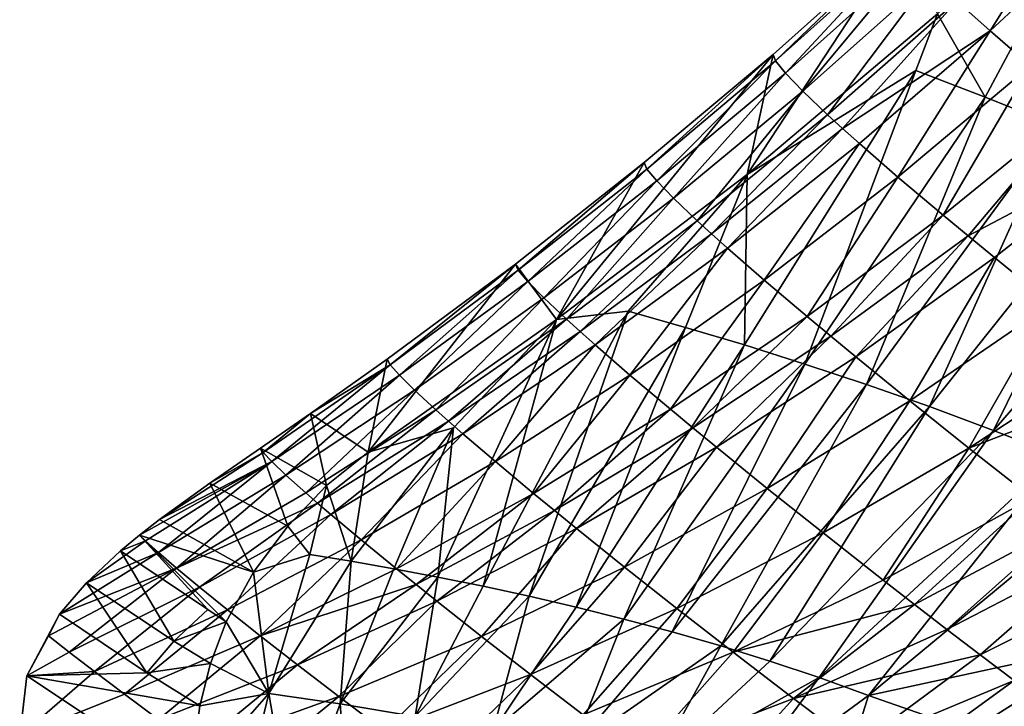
# Model space of a CAD drawing. Header units: metres. Extents: x -296 to -49, y -914 to -599.
# Tile 2 of 10: x -296 to -227, y -880 to -831. Entities that reach past the tile are written whole.
import ezdxf

# ---------------------------------------------------------------- set-up
doc = ezdxf.new("R2010")
doc.units = ezdxf.units.M

msp = doc.modelspace()

# ---------------------------------------------------------------- linework, layer by layer
at = {"layer": 'None'}
for points in [[(-231.557556, -830.923889, -11.634331), (-218.477005, -818.609497, -6.143128), (-228.207184, -836.795044, -2.95334)], [(-228.207184, -836.795044, -2.95334), (-218.477005, -818.609497, -6.143128), (-223.18158, -838.798645, 3.988795)], [(-227.847641, -832.116272, 25.129026), (-221.158966, -821.482056, 23.290276), (-230.197952, -830.020752, 18.459234)], [(-218.711349, -823.622803, 30.190371), (-221.158966, -821.482056, 23.290276), (-227.847641, -832.116272, 25.129026)], [(-224.985641, -834.577026, 31.482588), (-218.711349, -823.622803, 30.190371), (-227.847641, -832.116272, 25.129026)], [(-243.192657, -833.780762, -14.900948), (-234.136032, -825.675537, -10.414367), (-245.012878, -842.27594, -18.544022)], [(-245.012878, -842.27594, -18.544022), (-234.136032, -825.675537, -10.414367), (-231.557556, -830.923889, -11.634331)], [(-234.136032, -825.675537, -10.414367), (-243.192657, -833.780762, -14.900948), (-243.023407, -834.237976, -7.727904)], [(-233.994263, -826.125549, -2.967438), (-234.136032, -825.675537, -10.414367), (-243.023407, -834.237976, -7.727904)], [(-233.994263, -826.125549, -2.967438), (-243.023407, -834.237976, -7.727904), (-242.31958, -835.109619, -0.669967)], [(-233.285217, -827.008423, 4.361241), (-233.994263, -826.125549, -2.967438), (-242.31958, -835.109619, -0.669967)], [(-233.285217, -827.008423, 4.361241), (-242.31958, -835.109619, -0.669967), (-241.088165, -836.382813, 6.227203)], [(-232.015884, -828.311951, 11.52029), (-233.285217, -827.008423, 4.361241), (-241.088165, -836.382813, 6.227203)], [(-232.015884, -828.311951, 11.52029), (-241.088165, -836.382813, 6.227203), (-239.340256, -838.042114, 12.918717)], [(-232.015884, -828.311951, 11.52029), (-239.340256, -838.042114, 12.918717), (-230.197952, -830.020752, 18.459234)], [(-239.340256, -838.042114, 12.918717), (-238.277206, -839.010925, 16.173653), (-230.197952, -830.020752, 18.459234)], [(-230.197952, -830.020752, 18.459234), (-238.277206, -839.010925, 16.173653), (-227.847641, -832.116272, 25.129026)], [(-245.012878, -842.27594, -18.544022), (-231.557556, -830.923889, -11.634331), (-233.087601, -834.924744, -10.041193)], [(-233.087601, -834.924744, -10.041193), (-231.557556, -830.923889, -11.634331), (-228.207184, -836.795044, -2.95334)], [(-238.277206, -839.010925, 16.173653), (-237.091034, -840.069214, 19.360926), (-227.847641, -832.116272, 25.129026)], [(-227.847641, -832.116272, 25.129026), (-237.091034, -840.069214, 19.360926), (-234.359543, -842.443359, 25.511869)], [(-234.359543, -842.443359, 25.511869), (-224.985641, -834.577026, 31.482588), (-227.847641, -832.116272, 25.129026)], [(-258.482361, -852.518616, -26.775625), (-252.296204, -841.426575, -20.050297), (-243.192657, -833.780762, -14.900948)], [(-258.482361, -852.518616, -26.775625), (-243.192657, -833.780762, -14.900948), (-245.012878, -842.27594, -18.544022)], [(-243.192657, -833.780762, -14.900948), (-252.296204, -841.426575, -20.050297), (-252.104126, -841.876587, -13.152883)], [(-243.023407, -834.237976, -7.727904), (-243.192657, -833.780762, -14.900948), (-252.104126, -841.876587, -13.152883)], [(-243.023407, -834.237976, -7.727904), (-252.104126, -841.876587, -13.152883), (-251.410095, -842.719788, -6.364202)], [(-242.31958, -835.109619, -0.669967), (-243.023407, -834.237976, -7.727904), (-251.410095, -842.719788, -6.364202)], [(-245.209412, -854.308105, -8.320248), (-245.012878, -842.27594, -18.544022), (-233.087601, -834.924744, -10.041193)], [(-245.209412, -854.308105, -8.320248), (-233.087601, -834.924744, -10.041193), (-240.941528, -855.652466, -2.366327)], [(-233.087601, -834.924744, -10.041193), (-228.207184, -836.795044, -2.95334), (-240.941528, -855.652466, -2.366327)], [(-224.985641, -834.577026, 31.482588), (-234.359543, -842.443359, 25.511869), (-231.16864, -845.141113, 31.331715)], [(-221.636917, -837.378845, 37.475288), (-224.985641, -834.577026, 31.482588), (-231.16864, -845.141113, 31.331715)], [(-242.31958, -835.109619, -0.669967), (-251.410095, -842.719788, -6.364202), (-250.221176, -843.943359, 0.275417)], [(-241.088165, -836.382813, 6.227203), (-242.31958, -835.109619, -0.669967), (-250.221176, -843.943359, 0.275417)], [(-241.088165, -836.382813, 6.227203), (-250.221176, -843.943359, 0.275417), (-248.547943, -845.531921, 6.726295)], [(-241.088165, -836.382813, 6.227203), (-248.547943, -845.531921, 6.726295), (-239.340256, -838.042114, 12.918717)], [(-228.207184, -836.795044, -2.95334), (-236.580856, -857.103394, 3.464032), (-240.941528, -855.652466, -2.366327)], [(-236.580856, -857.103394, 3.464032), (-228.207184, -836.795044, -2.95334), (-223.18158, -838.798645, 3.988795)], [(-221.636917, -837.378845, 37.475288), (-231.16864, -845.141113, 31.331715), (-229.409027, -846.603394, 34.105713)], [(-217.830429, -840.494568, 43.065437), (-221.636917, -837.378845, 37.475288), (-229.409027, -846.603394, 34.105713)], [(-239.340256, -838.042114, 12.918717), (-248.547943, -845.531921, 6.726295), (-247.533981, -846.457703, 9.86883)], [(-238.277206, -839.010925, 16.173653), (-239.340256, -838.042114, 12.918717), (-247.533981, -846.457703, 9.86883)], [(-238.277206, -839.010925, 16.173653), (-247.533981, -846.457703, 9.86883), (-246.40451, -847.467957, 12.949792)], [(-237.091034, -840.069214, 19.360926), (-238.277206, -839.010925, 16.173653), (-246.40451, -847.467957, 12.949792)], [(-232.134811, -858.666077, 9.160717), (-236.580856, -857.103394, 3.464032), (-223.18158, -838.798645, 3.988795)], [(-218.014877, -840.940796, 10.776378), (-232.134811, -858.666077, 9.160717), (-223.18158, -838.798645, 3.988795)], [(-237.091034, -840.069214, 19.360926), (-246.40451, -847.467957, 12.949792), (-243.808395, -849.731445, 18.908695)], [(-237.091034, -840.069214, 19.360926), (-243.808395, -849.731445, 18.908695), (-234.359543, -842.443359, 25.511869)], [(-229.409027, -846.603394, 34.105713), (-227.544739, -848.136719, 36.783169), (-217.830429, -840.494568, 43.065437)], [(-227.544739, -848.136719, 36.783169), (-223.517639, -851.402222, 41.831875), (-217.830429, -840.494568, 43.065437)], [(-227.610748, -860.346619, 14.712367), (-232.134811, -858.666077, 9.160717), (-218.014877, -840.940796, 10.776378)], [(-212.710617, -843.227234, 17.399239), (-227.610748, -860.346619, 14.712367), (-218.014877, -840.940796, 10.776378)], [(-252.296204, -841.426575, -20.050297), (-261.398499, -848.606567, -25.833727), (-261.192108, -849.033752, -19.206041)], [(-261.398499, -848.606567, -25.833727), (-252.296204, -841.426575, -20.050297), (-258.482361, -852.518616, -26.775625)], [(-252.104126, -841.876587, -13.152883), (-252.296204, -841.426575, -20.050297), (-261.192108, -849.033752, -19.206041)], [(-252.104126, -841.876587, -13.152883), (-261.192108, -849.033752, -19.206041), (-260.5159, -849.830811, -12.677719)], [(-251.410095, -842.719788, -6.364202), (-252.104126, -841.876587, -13.152883), (-260.5159, -849.830811, -12.677719)], [(-245.012878, -842.27594, -18.544022), (-253.436676, -851.919678, -20.561613), (-258.482361, -852.518616, -26.775625)], [(-249.377045, -853.065308, -14.388183), (-253.436676, -851.919678, -20.561613), (-245.012878, -842.27594, -18.544022)], [(-245.209412, -854.308105, -8.320248), (-249.377045, -853.065308, -14.388183), (-245.012878, -842.27594, -18.544022)], [(-234.359543, -842.443359, 25.511869), (-243.808395, -849.731445, 18.908695), (-240.78038, -852.300415, 24.567587)], [(-231.16864, -845.141113, 31.331715), (-234.359543, -842.443359, 25.511869), (-240.78038, -852.300415, 24.567587)], [(-251.410095, -842.719788, -6.364202), (-260.5159, -849.830811, -12.677719), (-259.376923, -850.985046, -6.284277)], [(-250.221176, -843.943359, 0.275417), (-251.410095, -842.719788, -6.364202), (-259.376923, -850.985046, -6.284277)], [(-227.610748, -860.346619, 14.712367), (-212.710617, -843.227234, 17.399239), (-223.016144, -862.15155, 20.106668)], [(-250.221176, -843.943359, 0.275417), (-259.376923, -850.985046, -6.284277), (-257.785248, -852.481812, -0.060707)], [(-250.221176, -843.943359, 0.275417), (-257.785248, -852.481812, -0.060707), (-248.547943, -845.531921, 6.726295)], [(-231.16864, -845.141113, 31.331715), (-240.78038, -852.300415, 24.567587), (-239.111771, -853.691956, 27.27404)], [(-229.409027, -846.603394, 34.105713), (-231.16864, -845.141113, 31.331715), (-239.111771, -853.691956, 27.27404)], [(-248.547943, -845.531921, 6.726295), (-257.785248, -852.481812, -0.060707), (-256.823639, -853.353516, 2.976665)], [(-248.547943, -845.531921, 6.726295), (-256.823639, -853.353516, 2.976665), (-247.533981, -846.457703, 9.86883)], [(-247.533981, -846.457703, 9.86883), (-256.823639, -853.353516, 2.976665), (-255.753967, -854.304443, 5.958852)], [(-246.40451, -847.467957, 12.949792), (-247.533981, -846.457703, 9.86883), (-255.753967, -854.304443, 5.958852)], [(-239.111771, -853.691956, 27.27404), (-237.344391, -855.150635, 29.8932), (-229.409027, -846.603394, 34.105713)], [(-237.344391, -855.150635, 29.8932), (-227.544739, -848.136719, 36.783169), (-229.409027, -846.603394, 34.105713)], [(-246.40451, -847.467957, 12.949792), (-255.753967, -854.304443, 5.958852), (-253.299072, -856.434326, 11.741433)], [(-246.40451, -847.467957, 12.949792), (-253.299072, -856.434326, 11.741433), (-243.808395, -849.731445, 18.908695)], [(-227.544739, -848.136719, 36.783169), (-237.344391, -855.150635, 29.8932), (-233.527252, -858.255859, 34.854744)], [(-223.517639, -851.402222, 41.831875), (-227.544739, -848.136719, 36.783169), (-233.527252, -858.255859, 34.854744)], [(-270.452271, -855.319214, -32.223209), (-261.398499, -848.606567, -25.833727), (-271.802429, -861.876282, -36.36512)], [(-271.802429, -861.876282, -36.36512), (-261.398499, -848.606567, -25.833727), (-258.482361, -852.518616, -26.775625)], [(-270.24408, -855.707031, -25.851746), (-261.398499, -848.606567, -25.833727), (-270.452271, -855.319214, -32.223209)], [(-261.192108, -849.033752, -19.206041), (-261.398499, -848.606567, -25.833727), (-270.24408, -855.707031, -25.851746)], [(-261.192108, -849.033752, -19.206041), (-270.24408, -855.707031, -25.851746), (-269.597351, -856.439331, -19.567581)], [(-260.5159, -849.830811, -12.677719), (-261.192108, -849.033752, -19.206041), (-269.597351, -856.439331, -19.567581)], [(-260.5159, -849.830811, -12.677719), (-269.597351, -856.439331, -19.567581), (-268.519012, -857.50415, -13.402074)], [(-259.376923, -850.985046, -6.284277), (-260.5159, -849.830811, -12.677719), (-268.519012, -857.50415, -13.402074)], [(-243.808395, -849.731445, 18.908695), (-253.299072, -856.434326, 11.741433), (-250.439346, -858.850952, 17.255547)], [(-243.808395, -849.731445, 18.908695), (-250.439346, -858.850952, 17.255547), (-240.78038, -852.300415, 24.567587)], [(-259.376923, -850.985046, -6.284277), (-268.519012, -857.50415, -13.402074), (-267.018585, -858.887878, -7.386172)], [(-259.376923, -850.985046, -6.284277), (-267.018585, -858.887878, -7.386172), (-257.785248, -852.481812, -0.060707)], [(-223.517639, -851.402222, 41.831875), (-233.527252, -858.255859, 34.854744), (-229.358566, -861.588257, 39.424229)], [(-219.120209, -854.907471, 46.446766), (-223.517639, -851.402222, 41.831875), (-229.358566, -861.588257, 39.424229)], [(-253.436676, -851.919678, -20.561613), (-263.679749, -871.353638, -15.477779), (-258.482361, -852.518616, -26.775625)], [(-263.679749, -871.353638, -15.477779), (-253.436676, -851.919678, -20.561613), (-260.420654, -872.059204, -10.826645)], [(-253.436676, -851.919678, -20.561613), (-249.377045, -853.065308, -14.388183), (-260.420654, -872.059204, -10.826645)], [(-240.78038, -852.300415, 24.567587), (-250.439346, -858.850952, 17.255547), (-248.864273, -860.159973, 19.902565)], [(-239.111771, -853.691956, 27.27404), (-240.78038, -852.300415, 24.567587), (-248.864273, -860.159973, 19.902565)], [(-271.802429, -861.876282, -36.36512), (-258.482361, -852.518616, -26.775625), (-265.775085, -860.172424, -29.305059)], [(-257.785248, -852.481812, -0.060707), (-267.018585, -858.887878, -7.386172), (-266.113739, -859.694641, -4.443816)], [(-258.482361, -852.518616, -26.775625), (-266.869965, -870.708984, -20.194984), (-265.775085, -860.172424, -29.305059)], [(-258.482361, -852.518616, -26.775625), (-263.679749, -871.353638, -15.477779), (-266.869965, -870.708984, -20.194984)], [(-257.785248, -852.481812, -0.060707), (-266.113739, -859.694641, -4.443816), (-256.823639, -853.353516, 2.976665)], [(-256.823639, -853.353516, 2.976665), (-266.113739, -859.694641, -4.443816), (-265.108063, -860.575195, -1.550145)], [(-256.823639, -853.353516, 2.976665), (-265.108063, -860.575195, -1.550145), (-255.753967, -854.304443, 5.958852)], [(-249.377045, -853.065308, -14.388183), (-257.101715, -872.829651, -6.249578), (-260.420654, -872.059204, -10.826645)], [(-257.101715, -872.829651, -6.249578), (-249.377045, -853.065308, -14.388183), (-245.209412, -854.308105, -8.320248)], [(-248.864273, -860.159973, 19.902565), (-247.196259, -861.532104, 22.471476), (-239.111771, -853.691956, 27.27404)], [(-247.196259, -861.532104, 22.471476), (-237.344391, -855.150635, 29.8932), (-239.111771, -853.691956, 27.27404)], [(-255.753967, -854.304443, 5.958852), (-265.108063, -860.575195, -1.550145), (-262.80188, -862.549133, 4.076676)], [(-255.753967, -854.304443, 5.958852), (-262.80188, -862.549133, 4.076676), (-253.299072, -856.434326, 11.741433)], [(-253.731979, -873.669006, -1.754917), (-257.101715, -872.829651, -6.249578), (-245.209412, -854.308105, -8.320248)], [(-253.731979, -873.669006, -1.754917), (-245.209412, -854.308105, -8.320248), (-240.941528, -855.652466, -2.366327)], [(-219.120209, -854.907471, 46.446766), (-229.358566, -861.588257, 39.424229), (-216.793671, -856.740051, 48.582806)], [(-279.217529, -861.897949, -33.055622), (-270.24408, -855.707031, -25.851746), (-275.878143, -859.148621, -36.36512)], [(-270.24408, -855.707031, -25.851746), (-279.217529, -861.897949, -33.055622), (-278.615875, -862.546143, -26.992197)], [(-269.597351, -856.439331, -19.567581), (-270.24408, -855.707031, -25.851746), (-278.615875, -862.546143, -26.992197)], [(-275.878143, -859.148621, -36.36512), (-270.24408, -855.707031, -25.851746), (-270.452271, -855.319214, -32.223209)], [(-275.878143, -859.148621, -36.36512), (-270.452271, -855.319214, -32.223209), (-271.802429, -861.876282, -36.36512)], [(-253.731979, -873.669006, -1.754917), (-240.941528, -855.652466, -2.366327), (-250.320602, -874.581848, 2.648139)], [(-240.941528, -855.652466, -2.366327), (-236.580856, -857.103394, 3.464032), (-250.320602, -874.581848, 2.648139)], [(-237.344391, -855.150635, 29.8932), (-247.196259, -861.532104, 22.471476), (-243.593811, -864.453735, 27.361547)], [(-237.344391, -855.150635, 29.8932), (-243.593811, -864.453735, 27.361547), (-233.527252, -858.255859, 34.854744)], [(-269.597351, -856.439331, -19.567581), (-278.615875, -862.546143, -26.992197), (-277.612549, -863.500854, -21.02965)], [(-268.519012, -857.50415, -13.402074), (-269.597351, -856.439331, -19.567581), (-277.612549, -863.500854, -21.02965)], [(-253.299072, -856.434326, 11.741433), (-262.80188, -862.549133, 4.076676), (-260.116882, -864.791138, 9.466141)], [(-253.299072, -856.434326, 11.741433), (-260.116882, -864.791138, 9.466141), (-250.439346, -858.850952, 17.255547)], [(-236.580856, -857.103394, 3.464032), (-246.876816, -875.572876, 6.949916), (-250.320602, -874.581848, 2.648139)], [(-246.876816, -875.572876, 6.949916), (-236.580856, -857.103394, 3.464032), (-232.134811, -858.666077, 9.160717)], [(-229.358566, -861.588257, 39.424229), (-224.870392, -865.118042, 43.576729), (-216.793671, -856.740051, 48.582806)], [(-277.612549, -863.500854, -21.02965), (-276.216278, -864.750061, -15.195643), (-268.519012, -857.50415, -13.402074)], [(-268.519012, -857.50415, -13.402074), (-276.216278, -864.750061, -15.195643), (-267.018585, -858.887878, -7.386172)], [(-233.527252, -858.255859, 34.854744), (-243.593811, -864.453735, 27.361547), (-239.658371, -867.590332, 31.9004)], [(-229.358566, -861.588257, 39.424229), (-233.527252, -858.255859, 34.854744), (-239.658371, -867.590332, 31.9004)], [(-279.407806, -861.589905, -38.455944), (-279.217529, -861.897949, -33.055622), (-275.878143, -859.148621, -36.36512)], [(-274.749786, -864.246643, -38.29134), (-279.407806, -861.589905, -38.455944), (-275.878143, -859.148621, -36.36512)], [(-267.018585, -858.887878, -7.386172), (-276.216278, -864.750061, -15.195643), (-275.374084, -865.480957, -12.335349)], [(-271.802429, -861.876282, -36.36512), (-274.749786, -864.246643, -38.29134), (-275.878143, -859.148621, -36.36512)], [(-267.018585, -858.887878, -7.386172), (-275.374084, -865.480957, -12.335349), (-266.113739, -859.694641, -4.443816)], [(-260.116882, -864.791138, 9.466141), (-258.638214, -866.00647, 12.063449), (-250.439346, -858.850952, 17.255547)], [(-250.439346, -858.850952, 17.255547), (-258.638214, -866.00647, 12.063449), (-248.864273, -860.159973, 19.902565)], [(-243.410172, -876.647583, 11.139719), (-246.876816, -875.572876, 6.949916), (-232.134811, -858.666077, 9.160717)], [(-227.610748, -860.346619, 14.712367), (-243.410172, -876.647583, 11.139719), (-232.134811, -858.666077, 9.160717)], [(-266.113739, -859.694641, -4.443816), (-275.374084, -865.480957, -12.335349), (-274.437897, -866.280212, -9.517316)], [(-266.113739, -859.694641, -4.443816), (-274.437897, -866.280212, -9.517316), (-265.108063, -860.575195, -1.550145)], [(-265.108063, -860.575195, -1.550145), (-274.437897, -866.280212, -9.517316), (-272.290222, -868.076355, -4.021083)], [(-271.802429, -861.876282, -36.36512), (-265.775085, -860.172424, -29.305059), (-273.006348, -869.587769, -29.798058)], [(-273.006348, -869.587769, -29.798058), (-265.775085, -860.172424, -29.305059), (-269.982025, -870.121521, -24.970869)], [(-265.108063, -860.575195, -1.550145), (-272.290222, -868.076355, -4.021083), (-262.80188, -862.549133, 4.076676)], [(-265.775085, -860.172424, -29.305059), (-266.869965, -870.708984, -20.194984), (-269.982025, -870.121521, -24.970869)], [(-258.638214, -866.00647, 12.063449), (-257.072144, -867.281189, 14.591519), (-248.864273, -860.159973, 19.902565)], [(-257.072144, -867.281189, 14.591519), (-247.196259, -861.532104, 22.471476), (-248.864273, -860.159973, 19.902565)], [(-243.410172, -876.647583, 11.139719), (-227.610748, -860.346619, 14.712367), (-239.930588, -877.811707, 15.206)], [(-227.610748, -860.346619, 14.712367), (-223.016144, -862.15155, 20.106668), (-239.930588, -877.811707, 15.206)], [(-282.981384, -864.070862, -39.45171), (-286.536194, -866.647766, -39.397076), (-279.217529, -861.897949, -33.055622)], [(-279.217529, -861.897949, -33.055622), (-286.536194, -866.647766, -39.397076), (-278.615875, -862.546143, -26.992197)], [(-279.407806, -861.589905, -38.455944), (-282.981384, -864.070862, -39.45171), (-279.217529, -861.897949, -33.055622)], [(-277.479218, -867.110962, -39.343838), (-282.981384, -864.070862, -39.45171), (-279.407806, -861.589905, -38.455944)], [(-274.749786, -864.246643, -38.29134), (-277.479218, -867.110962, -39.343838), (-279.407806, -861.589905, -38.455944)], [(-274.749786, -864.246643, -38.29134), (-271.802429, -861.876282, -36.36512), (-273.006348, -869.587769, -29.798058)], [(-247.196259, -861.532104, 22.471476), (-257.072144, -867.281189, 14.591519), (-253.688934, -869.997742, 19.427732)], [(-247.196259, -861.532104, 22.471476), (-253.688934, -869.997742, 19.427732), (-243.593811, -864.453735, 27.361547)], [(-229.358566, -861.588257, 39.424229), (-239.658371, -867.590332, 31.9004), (-235.418488, -870.914856, 36.065224)], [(-229.358566, -861.588257, 39.424229), (-235.418488, -870.914856, 36.065224), (-224.870392, -865.118042, 43.576729)], [(-286.536194, -866.647766, -39.397076), (-287.957977, -867.750366, -39.01799), (-278.615875, -862.546143, -26.992197)], [(-278.615875, -862.546143, -26.992197), (-287.957977, -867.750366, -39.01799), (-287.533875, -868.154724, -34.911842)], [(-278.615875, -862.546143, -26.992197), (-287.533875, -868.154724, -34.911842), (-286.62384, -868.978027, -29.120625)], [(-277.612549, -863.500854, -21.02965), (-278.615875, -862.546143, -26.992197), (-286.62384, -868.978027, -29.120625)], [(-262.80188, -862.549133, 4.076676), (-272.290222, -868.076355, -4.021083), (-269.788086, -870.122375, 1.267565)], [(-262.80188, -862.549133, 4.076676), (-269.788086, -870.122375, 1.267565), (-260.116882, -864.791138, 9.466141)], [(-239.930588, -877.811707, 15.206), (-223.016144, -862.15155, 20.106668), (-236.449921, -879.071472, 19.134396)], [(-223.016144, -862.15155, 20.106668), (-218.359772, -864.08783, 25.328386), (-236.449921, -879.071472, 19.134396)], [(-286.62384, -868.978027, -29.120625), (-285.348328, -870.070862, -23.43671), (-277.612549, -863.500854, -21.02965)], [(-279.904327, -870.35083, -39.470795), (-286.536194, -866.647766, -39.397076), (-282.981384, -864.070862, -39.45171)], [(-285.348328, -870.070862, -23.43671), (-276.216278, -864.750061, -15.195643), (-277.612549, -863.500854, -21.02965)], [(-277.479218, -867.110962, -39.343838), (-279.904327, -870.35083, -39.470795), (-282.981384, -864.070862, -39.45171)], [(-218.359772, -864.08783, 25.328386), (-219.458679, -875.388977, 30.79339), (-236.449921, -879.071472, 19.134396)], [(-276.216278, -864.750061, -15.195643), (-285.348328, -870.070862, -23.43671), (-275.374084, -865.480957, -12.335349)], [(-277.479218, -867.110962, -39.343838), (-274.749786, -864.246643, -38.29134), (-275.932373, -869.10437, -34.668797)], [(-274.749786, -864.246643, -38.29134), (-273.006348, -869.587769, -29.798058), (-275.932373, -869.10437, -34.668797)], [(-269.788086, -870.122375, 1.267565), (-268.409302, -871.233582, 3.826379), (-260.116882, -864.791138, 9.466141)], [(-268.409302, -871.233582, 3.826379), (-258.638214, -866.00647, 12.063449), (-260.116882, -864.791138, 9.466141)], [(-243.593811, -864.453735, 27.361547), (-253.688934, -869.997742, 19.427732), (-249.990524, -872.91803, 23.951563)], [(-243.593811, -864.453735, 27.361547), (-249.990524, -872.91803, 23.951563), (-239.658371, -867.590332, 31.9004)], [(-275.374084, -865.480957, -12.335349), (-285.348328, -870.070862, -23.43671), (-283.716766, -871.421936, -17.884954)], [(-275.374084, -865.480957, -12.335349), (-283.716766, -871.421936, -17.884954), (-274.437897, -866.280212, -9.517316)], [(-235.418488, -870.914856, 36.065224), (-233.193848, -872.638733, 38.000999), (-224.870392, -865.118042, 43.576729)], [(-224.870392, -865.118042, 43.576729), (-233.193848, -872.638733, 38.000999), (-222.517136, -866.947327, 45.489735)], [(-268.409302, -871.233582, 3.826379), (-266.948303, -872.400635, 6.324252), (-258.638214, -866.00647, 12.063449)], [(-266.948303, -872.400635, 6.324252), (-257.072144, -867.281189, 14.591519), (-258.638214, -866.00647, 12.063449)], [(-286.536194, -866.647766, -39.397076), (-279.904327, -870.35083, -39.470795), (-287.957977, -867.750366, -39.01799)], [(-274.437897, -866.280212, -9.517316), (-283.716766, -871.421936, -17.884954), (-281.740204, -873.018799, -12.489669)], [(-274.437897, -866.280212, -9.517316), (-281.740204, -873.018799, -12.489669), (-272.290222, -868.076355, -4.021083)], [(-222.517136, -866.947327, 45.489735), (-233.193848, -872.638733, 38.000999), (-230.904678, -874.398926, 39.835976)], [(-220.097046, -868.814148, 47.290672), (-222.517136, -866.947327, 45.489735), (-230.904678, -874.398926, 39.835976)], [(-279.904327, -870.35083, -39.470795), (-277.479218, -867.110962, -39.343838), (-275.932373, -869.10437, -34.668797)], [(-257.072144, -867.281189, 14.591519), (-266.948303, -872.400635, 6.324252), (-263.789398, -874.892456, 11.125896)], [(-257.072144, -867.281189, 14.591519), (-263.789398, -874.892456, 11.125896), (-253.688934, -869.997742, 19.427732)], [(-239.658371, -867.590332, 31.9004), (-249.990524, -872.91803, 23.951563), (-246.00206, -876.017822, 28.141848)], [(-239.658371, -867.590332, 31.9004), (-246.00206, -876.017822, 28.141848), (-235.418488, -870.914856, 36.065224)], [(-287.533875, -868.154724, -34.911842), (-289.308716, -868.86322, -38.434753), (-291.706451, -871.102844, -36.704247)], [(-287.533875, -868.154724, -34.911842), (-291.706451, -871.102844, -36.704247), (-286.62384, -868.978027, -29.120625)], [(-287.957977, -867.750366, -39.01799), (-289.308716, -868.86322, -38.434753), (-287.533875, -868.154724, -34.911842)], [(-283.133636, -872.995972, -38.434753), (-289.308716, -868.86322, -38.434753), (-287.957977, -867.750366, -39.01799)], [(-279.904327, -870.35083, -39.470795), (-281.830261, -873.868225, -38.434753), (-287.957977, -867.750366, -39.01799)], [(-287.957977, -867.750366, -39.01799), (-281.830261, -873.868225, -38.434753), (-283.133636, -872.995972, -38.434753)], [(-272.290222, -868.076355, -4.021083), (-281.740204, -873.018799, -12.489669), (-279.431458, -874.847961, -7.274446)], [(-272.290222, -868.076355, -4.021083), (-279.431458, -874.847961, -7.274446), (-269.788086, -870.122375, 1.267565)], [(-291.706451, -871.102844, -36.704247), (-293.616699, -873.328491, -34.430923), (-286.62384, -868.978027, -29.120625)], [(-286.62384, -868.978027, -29.120625), (-293.616699, -873.328491, -34.430923), (-285.348328, -870.070862, -23.43671)], [(-291.706451, -871.102844, -36.704247), (-289.308716, -868.86322, -38.434753), (-285.531372, -875.235535, -36.704247)], [(-289.308716, -868.86322, -38.434753), (-283.133636, -872.995972, -38.434753), (-285.531372, -875.235535, -36.704247)], [(-220.097046, -868.814148, 47.290672), (-230.904678, -874.398926, 39.835976), (-228.555069, -876.19165, 41.568115)], [(-220.097046, -868.814148, 47.290672), (-228.555069, -876.19165, 41.568115), (-217.614716, -870.714478, 48.977413)], [(-279.904327, -870.35083, -39.470795), (-275.932373, -869.10437, -34.668797), (-278.825562, -878.930603, -27.973606)], [(-275.932373, -869.10437, -34.668797), (-273.006348, -869.587769, -29.798058), (-278.825562, -878.930603, -27.973606)], [(-273.006348, -869.587769, -29.798058), (-273.784485, -879.662231, -20.179361), (-278.825562, -878.930603, -27.973606)], [(-269.982025, -870.121521, -24.970869), (-273.784485, -879.662231, -20.179361), (-273.006348, -869.587769, -29.798058)], [(-293.616699, -873.328491, -34.430923), (-294.386047, -874.854614, -32.059067), (-285.348328, -870.070862, -23.43671)], [(-285.348328, -870.070862, -23.43671), (-294.386047, -874.854614, -32.059067), (-292.919708, -876.004272, -26.597507)], [(-285.348328, -870.070862, -23.43671), (-292.919708, -876.004272, -26.597507), (-283.716766, -871.421936, -17.884954)], [(-281.830261, -873.868225, -38.434753), (-279.904327, -870.35083, -39.470795), (-278.825562, -878.930603, -27.973606)], [(-269.788086, -870.122375, 1.267565), (-279.431458, -874.847961, -7.274446), (-268.409302, -871.233582, 3.826379)], [(-269.982025, -870.121521, -24.970869), (-266.869965, -870.708984, -20.194984), (-273.784485, -879.662231, -20.179361)], [(-253.688934, -869.997742, 19.427732), (-263.789398, -874.892456, 11.125896), (-260.331696, -877.577942, 15.650879)], [(-253.688934, -869.997742, 19.427732), (-260.331696, -877.577942, 15.650879), (-249.990524, -872.91803, 23.951563)], [(-287.44165, -877.461182, -34.430923), (-293.616699, -873.328491, -34.430923), (-291.706451, -871.102844, -36.704247)], [(-285.531372, -875.235535, -36.704247), (-287.44165, -877.461182, -34.430923), (-291.706451, -871.102844, -36.704247)], [(-266.869965, -870.708984, -20.194984), (-268.484497, -880.546326, -12.528822), (-273.784485, -879.662231, -20.179361)], [(-263.679749, -871.353638, -15.477779), (-268.484497, -880.546326, -12.528822), (-266.869965, -870.708984, -20.194984)], [(-235.418488, -870.914856, 36.065224), (-246.00206, -876.017822, 28.141848), (-233.193848, -872.638733, 38.000999)], [(-217.614716, -870.714478, 48.977413), (-228.555069, -876.19165, 41.568115), (-226.1492, -878.013062, 43.195572)], [(-283.716766, -871.421936, -17.884954), (-292.919708, -876.004272, -26.597507), (-291.13028, -877.380188, -21.26911)], [(-283.716766, -871.421936, -17.884954), (-291.13028, -877.380188, -21.26911), (-281.740204, -873.018799, -12.489669)], [(-279.431458, -874.847961, -7.274446), (-276.804932, -876.894775, -2.262028), (-268.409302, -871.233582, 3.826379)], [(-276.804932, -876.894775, -2.262028), (-266.948303, -872.400635, 6.324252), (-268.409302, -871.233582, 3.826379)], [(-260.420654, -872.059204, -10.826645), (-268.484497, -880.546326, -12.528822), (-263.679749, -871.353638, -15.477779)], [(-266.948303, -872.400635, 6.324252), (-276.804932, -876.894775, -2.262028), (-273.876526, -879.143555, 2.525851)], [(-266.948303, -872.400635, 6.324252), (-273.876526, -879.143555, 2.525851), (-263.789398, -874.892456, 11.125896)], [(-262.998169, -881.608643, -5.076799), (-268.484497, -880.546326, -12.528822), (-260.420654, -872.059204, -10.826645)], [(-257.101715, -872.829651, -6.249578), (-262.998169, -881.608643, -5.076799), (-260.420654, -872.059204, -10.826645)], [(-281.740204, -873.018799, -12.489669), (-291.13028, -877.380188, -21.26911), (-289.02829, -878.972046, -16.096426)], [(-281.740204, -873.018799, -12.489669), (-289.02829, -878.972046, -16.096426), (-279.431458, -874.847961, -7.274446)], [(-285.531372, -875.235535, -36.704247), (-283.133636, -872.995972, -38.434753), (-281.830261, -873.868225, -38.434753)], [(-262.998169, -881.608643, -5.076799), (-257.101715, -872.829651, -6.249578), (-253.731979, -873.669006, -1.754917)], [(-249.990524, -872.91803, 23.951563), (-260.331696, -877.577942, 15.650879), (-256.597107, -880.436157, 19.879211)], [(-249.990524, -872.91803, 23.951563), (-256.597107, -880.436157, 19.879211), (-246.00206, -876.017822, 28.141848)], [(-233.193848, -872.638733, 38.000999), (-246.00206, -876.017822, 28.141848), (-241.750443, -879.271912, 31.97967)], [(-230.904678, -874.398926, 39.835976), (-233.193848, -872.638733, 38.000999), (-241.750443, -879.271912, 31.97967)], [(-293.616699, -873.328491, -34.430923), (-295.913666, -877.691956, -28.906113), (-294.386047, -874.854614, -32.059067)], [(-287.44165, -877.461182, -34.430923), (-295.913666, -877.691956, -28.906113), (-293.616699, -873.328491, -34.430923)], [(-281.830261, -873.868225, -38.434753), (-282.932617, -876.815491, -36.674564), (-285.531372, -875.235535, -36.704247)], [(-278.825562, -878.930603, -27.973606), (-282.932617, -876.815491, -36.674564), (-281.830261, -873.868225, -38.434753)], [(-257.395905, -882.877625, 2.117429), (-262.998169, -881.608643, -5.076799), (-253.731979, -873.669006, -1.754917)], [(-257.395905, -882.877625, 2.117429), (-253.731979, -873.669006, -1.754917), (-250.320602, -874.581848, 2.648139)], [(-250.320602, -874.581848, 2.648139), (-246.876816, -875.572876, 6.949916), (-257.395905, -882.877625, 2.117429)], [(-228.555069, -876.19165, 41.568115), (-230.904678, -874.398926, 39.835976), (-241.750443, -879.271912, 31.97967)], [(-294.386047, -874.854614, -32.059067), (-295.913666, -877.691956, -28.906113), (-292.919708, -876.004272, -26.597507)], [(-289.02829, -878.972046, -16.096426), (-286.625671, -880.768494, -11.101349), (-279.431458, -874.847961, -7.274446)], [(-282.932617, -876.815491, -36.674564), (-287.44165, -877.461182, -34.430923), (-285.531372, -875.235535, -36.704247)], [(-286.625671, -880.768494, -11.101349), (-276.804932, -876.894775, -2.262028), (-279.431458, -874.847961, -7.274446)], [(-263.789398, -874.892456, 11.125896), (-273.876526, -879.143555, 2.525851), (-270.663727, -881.577759, 7.068592)], [(-263.789398, -874.892456, 11.125896), (-270.663727, -881.577759, 7.068592), (-260.331696, -877.577942, 15.650879)], [(-292.919708, -876.004272, -26.597507), (-295.913666, -877.691956, -28.906113), (-291.13028, -877.380188, -21.26911)], [(-246.876816, -875.572876, 6.949916), (-251.75061, -884.385681, 8.98614), (-257.395905, -882.877625, 2.117429)], [(-251.75061, -884.385681, 8.98614), (-246.876816, -875.572876, 6.949916), (-243.410172, -876.647583, 11.139719)], [(-236.449921, -879.071472, 19.134396), (-219.458679, -875.388977, 30.79339), (-229.241501, -881.589233, 26.583323)], [(-229.241501, -881.589233, 26.583323), (-219.458679, -875.388977, 30.79339), (-208.079605, -883.088257, 30.935856)], [(-246.00206, -876.017822, 28.141848), (-256.597107, -880.436157, 19.879211), (-252.609055, -883.445129, 23.792681)], [(-241.750443, -879.271912, 31.97967), (-246.00206, -876.017822, 28.141848), (-252.609055, -883.445129, 23.792681)], [(-239.930588, -877.811707, 15.206), (-251.75061, -884.385681, 8.98614), (-243.410172, -876.647583, 11.139719)], [(-237.264069, -882.653992, 35.448513), (-228.555069, -876.19165, 41.568115), (-241.750443, -879.271912, 31.97967)], [(-228.555069, -876.19165, 41.568115), (-237.264069, -882.653992, 35.448513), (-226.1492, -878.013062, 43.195572)], [(-295.913666, -877.691956, -28.906113), (-296.427307, -881.936646, -22.844532), (-291.13028, -877.380188, -21.26911)], [(-291.13028, -877.380188, -21.26911), (-296.427307, -881.936646, -22.844532), (-289.02829, -878.972046, -16.096426)], [(-282.932617, -876.815491, -36.674564), (-283.693604, -879.809875, -34.283417), (-287.44165, -877.461182, -34.430923)], [(-276.804932, -876.894775, -2.262028), (-286.625671, -880.768494, -11.101349), (-283.93576, -882.757141, -6.304974)], [(-276.804932, -876.894775, -2.262028), (-283.93576, -882.757141, -6.304974), (-273.876526, -879.143555, 2.525851)], [(-283.693604, -879.809875, -34.283417), (-282.932617, -876.815491, -36.674564), (-278.825562, -878.930603, -27.973606)], [(-284.424072, -885.336121, -28.878532), (-296.427307, -881.936646, -22.844532), (-295.913666, -877.691956, -28.906113)], [(-283.693604, -879.809875, -34.283417), (-295.913666, -877.691956, -28.906113), (-287.44165, -877.461182, -34.430923)], [(-283.693604, -879.809875, -34.283417), (-284.424072, -885.336121, -28.878532), (-295.913666, -877.691956, -28.906113)], [(-260.331696, -877.577942, 15.650879), (-270.663727, -881.577759, 7.068592), (-267.185333, -884.179749, 11.346868)], [(-260.331696, -877.577942, 15.650879), (-267.185333, -884.179749, 11.346868), (-256.597107, -880.436157, 19.879211)], [(-246.142136, -886.17157, 15.448653), (-251.75061, -884.385681, 8.98614), (-239.930588, -877.811707, 15.206)], [(-236.449921, -879.071472, 19.134396), (-246.142136, -886.17157, 15.448653), (-239.930588, -877.811707, 15.206)], [(-226.1492, -878.013062, 43.195572), (-237.264069, -882.653992, 35.448513), (-234.942123, -884.384521, 37.040104)], [(-234.942123, -884.384521, 37.040104), (-223.69136, -879.859436, 44.716705), (-226.1492, -878.013062, 43.195572)], [(-296.427307, -881.936646, -22.844532), (-286.625671, -880.768494, -11.101349), (-289.02829, -878.972046, -16.096426)], [(-284.424072, -885.336121, -28.878532), (-278.825562, -878.930603, -27.973606), (-281.050354, -888.212341, -20.639824)], [(-284.424072, -885.336121, -28.878532), (-283.693604, -879.809875, -34.283417), (-278.825562, -878.930603, -27.973606)], [(-273.876526, -879.143555, 2.525851), (-283.93576, -882.757141, -6.304974), (-280.973145, -884.924988, -1.727504)], [(-281.050354, -888.212341, -20.639824), (-278.825562, -878.930603, -27.973606), (-277.145233, -888.691101, -14.929049)], [(-273.876526, -879.143555, 2.525851), (-280.973145, -884.924988, -1.727504), (-270.663727, -881.577759, 7.068592)], [(-278.825562, -878.930603, -27.973606), (-273.784485, -879.662231, -20.179361), (-277.145233, -888.691101, -14.929049)], [(-241.750443, -879.271912, 31.97967), (-252.609055, -883.445129, 23.792681), (-248.392334, -886.58197, 27.374981)], [(-241.750443, -879.271912, 31.97967), (-248.392334, -886.58197, 27.374981), (-237.264069, -882.653992, 35.448513)], [(-239.038345, -887.302979, 22.132591), (-246.142136, -886.17157, 15.448653), (-236.449921, -879.071472, 19.134396)], [(-229.241501, -881.589233, 26.583323), (-239.038345, -887.302979, 22.132591), (-236.449921, -879.071472, 19.134396)], [(-273.784485, -879.662231, -20.179361), (-273.071075, -889.264343, -9.306272), (-277.145233, -888.691101, -14.929049)], [(-273.784485, -879.662231, -20.179361), (-268.484497, -880.546326, -12.528822), (-273.071075, -889.264343, -9.306272)]]:
    msp.add_3dface(points, dxfattribs=at)

doc.saveas('drawing.dxf')
